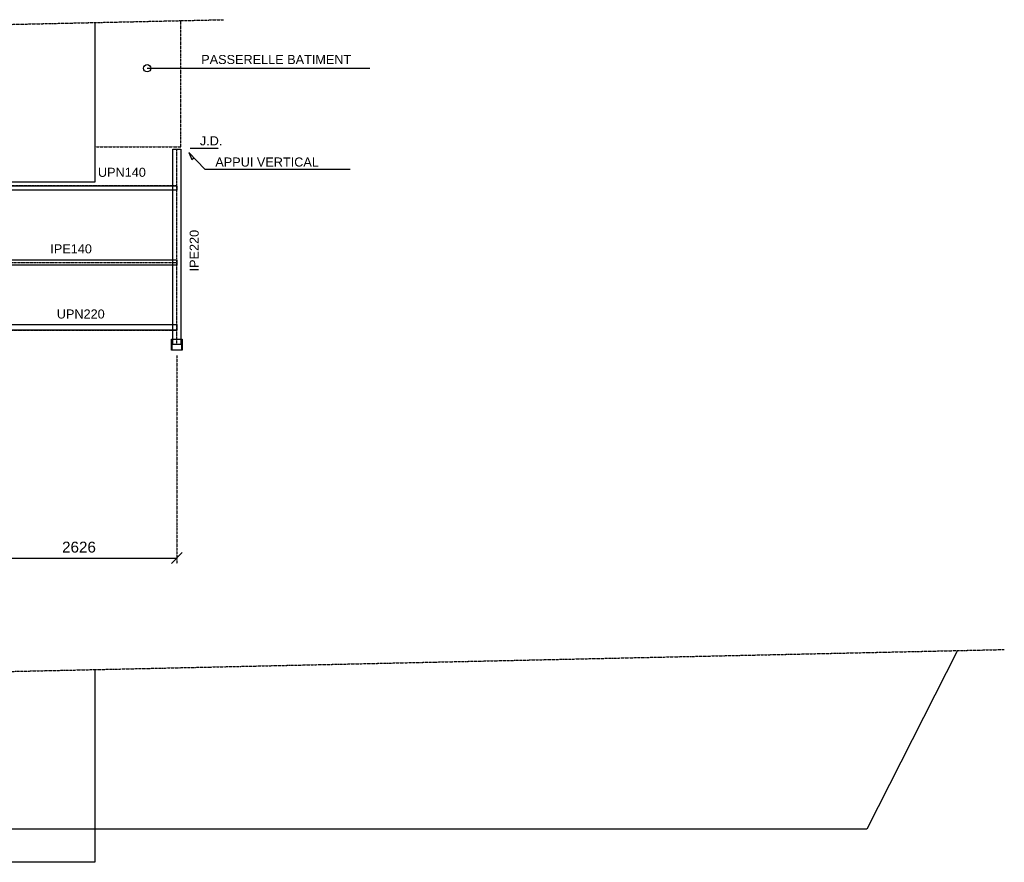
# Model space of a CAD drawing. Header units: millimetres. Extents: x -6159 to 201309, y -25780 to 10326.
# Tile 100 of 128: x 164323 to 165680, y -3056 to -1895. Entities that reach past the tile are written whole.
import ezdxf

# ---------------------------------------------------------------- set-up
doc = ezdxf.new("R2010")
doc.units = ezdxf.units.MM
for name, pattern in [('CENTER', [2, 1.25, -0.25, 0.25, -0.25]), ('DASHED', [0.75, 0.5, -0.25]), ('PHANTOM', [2.5, 1.25, -0.25, 0.25, -0.25, 0.25, -0.25])]:
    doc.linetypes.add(name, pattern=pattern)
for name, color, linetype in [('STRUCAD_01', 4, 'Continuous'), ('STRUCAD_05', 5, 'CENTER'), ('STRUCAD_10', 7, 'DASHED'), ('STRUCAD_15', 7, 'PHANTOM'), ('STRUCADDIM', 7, 'Continuous'), ('STRUCADDTX', 3, 'Continuous'), ('STRUCADSTK', 2, 'Continuous')]:
    doc.layers.add(name, color=color, linetype=linetype)
doc.styles.get("Standard").update_dxf_attribs({"font": 'arial.ttf'})

msp = doc.modelspace()

# ---------------------------------------------------------------- linework, layer by layer
at = {"layer": 'STRUCAD_01', "color": 4, "linetype": 'PHANTOM'}
for p, q in [((162248.427, -1946.787), (164604.097, -1894.852)), ((164545.252, -2070.062), (164545.252, -1896.147)), ((164426.652, -2070.062), (164545.252, -2070.062)), ((162262.472, -2838.042), (165679.607, -2762.702))]:
    msp.add_line(p, q, dxfattribs=at)
at = {"layer": 'STRUCAD_01', "color": 4, "linetype": 'Continuous'}
for p, q in [((164426.652, -1898.762), (164426.652, -2118.862)), ((164534.252, -2335.062), (164534.252, -2073.062)), ((164534.252, -2073.062), (164545.252, -2073.062)), ((164545.252, -2073.062), (164545.252, -2335.062)), ((164426.652, -2118.862), (162386.052, -2118.857)), ((164259.252, -2123.862), (164539.752, -2123.862)), ((164539.752, -2123.862), (164539.752, -2129.862)), ((164539.752, -2129.862), (164259.252, -2129.862)), ((164259.252, -2225.712), (164539.752, -2225.712)), ((164539.752, -2233.012), (164259.252, -2233.012)), ((164539.752, -2225.712), (164539.752, -2233.012)), ((164277.152, -2314.862), (164539.752, -2314.862)), ((164539.752, -2314.862), (164539.752, -2322.862)), ((164539.752, -2322.862), (164277.152, -2322.862)), ((164532.252, -2350.062), (164532.252, -2335.062)), ((164532.252, -2335.062), (164547.252, -2335.062)), ((164532.752, -2335.562), (164532.752, -2349.562)), ((164546.752, -2335.562), (164532.752, -2335.562)), ((164534.252, -2342.562), (164534.252, -2335.562)), ((164545.252, -2342.562), (164534.252, -2342.562)), ((164545.252, -2335.562), (164545.252, -2342.562)), ((164546.752, -2349.562), (164546.752, -2335.562)), ((164547.252, -2335.062), (164547.252, -2350.062)), ((164547.252, -2350.062), (164532.252, -2350.062)), ((164532.752, -2349.562), (164546.752, -2349.562)), ((165615.337, -2764.122), (165490.052, -3010.117)), ((164426.652, -2790.327), (164426.652, -3055.917)), ((165490.052, -3010.117), (164426.652, -3010.117)), ((164426.652, -3055.917), (162386.052, -3055.917))]:
    msp.add_line(p, q, dxfattribs=at)
at = {"layer": 'STRUCAD_01', "color": 4, "linetype": 'DASHED'}
msp.add_line((164558.152, -2071.877), (164597.252, -2071.877), dxfattribs=at)
at = {"layer": 'STRUCAD_05', "color": 5, "linetype": 'CENTER'}
for p, q in [((164539.752, -2342.562), (164539.752, -2073.062)), ((164539.752, -2123.862), (164259.252, -2123.862)), ((164259.252, -2229.362), (164539.752, -2229.362)), ((164277.152, -2322.862), (164539.752, -2322.862))]:
    msp.add_line(p, q, dxfattribs=at)
at = {"layer": 'STRUCAD_10', "color": 7, "linetype": 'DASHED'}
for p, q in [((164534.252, -2335.562), (164534.252, -2335.062)), ((164545.252, -2335.062), (164545.252, -2335.562)), ((164426.652, -3010.117), (162386.052, -3010.117))]:
    msp.add_line(p, q, dxfattribs=at)
at = {"layer": 'STRUCAD_15', "color": 7, "linetype": 'PHANTOM'}
msp.add_line((164539.752, -2357.562), (164539.752, -2644.107), dxfattribs=at)
msp.add_line((164539.752, -2357.562), (164539.752, -2644.107), dxfattribs=at)
at = {"layer": 'STRUCADDIM', "color": 7, "linetype": 'Continuous'}
for p, q in [((164498.982, -1961.782), (164805.462, -1961.782)), ((164556.522, -2077.947), (164578.427, -2100.802)), ((164556.522, -2077.947), (164560.617, -2087.592)), ((164560.617, -2087.592), (164563.302, -2085.022)), ((164578.427, -2100.802), (164778.427, -2100.802)), ((164532.252, -2644.107), (164547.252, -2629.107)), ((164532.252, -2644.107), (164547.252, -2629.107)), ((164277.152, -2636.607), (164539.752, -2636.607))]:
    msp.add_line(p, q, dxfattribs=at)
msp.add_circle((164498.982, -1961.782), 5, dxfattribs=at)

# ---------------------------------------------------------------- texts
at = {"layer": 'STRUCADDTX', "color": 7}
msp.add_text('2626', height=15, dxfattribs=at).set_placement((164381.737, -2629.107))
at = {"layer": 'STRUCADSTK', "color": 2}
for s, p in [('PASSERELLE BATIMENT', (164573.387, -1955.967)), ('J.D.', (164571.532, -2068.022)), ('APPUI VERTICAL', (164592.817, -2097.247)), ('UPN140', (164431.142, -2111.362)), ('IPE140', (164365.517, -2216.862)), ('UPN220', (164374.467, -2306.612))]:
    msp.add_text(s, height=12.5, dxfattribs=at).set_placement(p)
msp.add_text('IPE220', height=12.5, rotation=90, dxfattribs=at).set_placement((164569.957, -2241.722))

doc.saveas('drawing.dxf')
